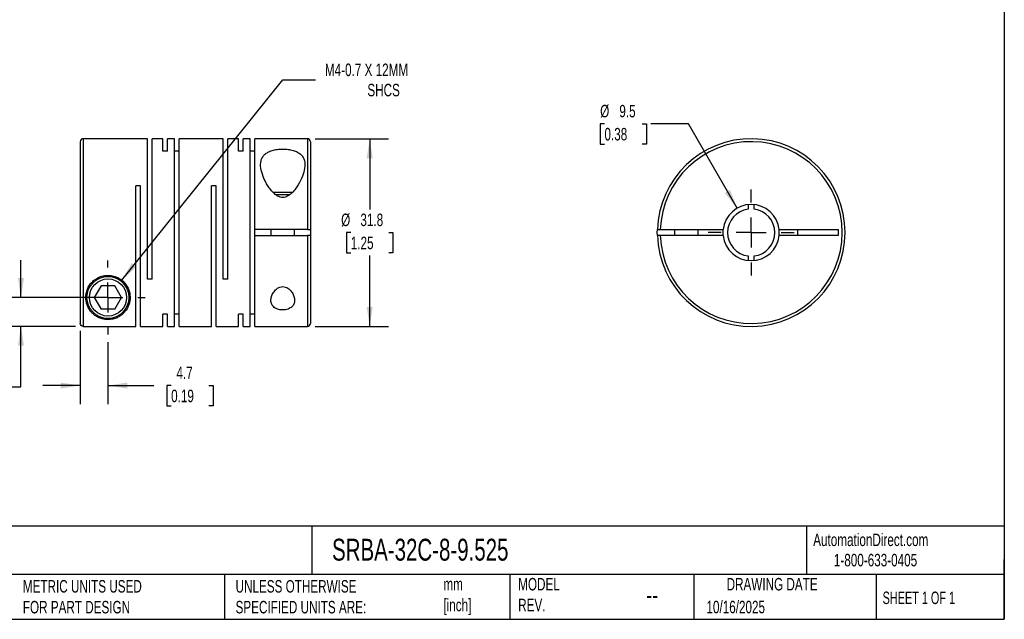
# Model space of a CAD drawing. Header units: millimetres. Extents: x 6 to 273, y 6 to 210.
# Tile 2 of 3: x 106 to 273, y 6 to 108. Entities that reach past the tile are written whole.
import ezdxf

# ---------------------------------------------------------------- set-up
doc = ezdxf.new("R2010")
doc.units = ezdxf.units.MM
doc.linetypes.add('SLD-Center', pattern=[19.05, 15.24, -1.27, 1.27, -1.27])
doc.linetypes.add('SLD-Solid', pattern=[0])
doc.layers.add('CENTER', color=40, linetype='SLD-Center')
doc.layers.add('DIMENSIONS', color=140, linetype='SLD-Solid', lineweight=25)
doc.layers.add('TEXT', color=140, linetype='SLD-Solid', lineweight=25)
doc.styles.add('SLDTEXTSTYLE0', font='TXT', dxfattribs={"width": 0.7})
doc.styles.add('SLDTEXTSTYLE1', font='TXT', dxfattribs={"width": 0.65})
doc.dimstyles.new('SLDDIMSTYLE0', dxfattribs={"dimtxt": 2.158008, "dimasz": 3.302, "dimexe": 0, "dimexo": 0.0625, "dimgap": 0.539502, "dimtad": 0, "dimtih": 1, "dimtoh": 1, "dimdec": 1, "dimrnd": 1e-09, "dimzin": 12, "dimdsep": 46, "dimtxsty": 'SLDTEXTSTYLE0', "dimsah": 1, "dimcen": 0.09, "dimadec": 0, "dimazin": 3, "dimtfac": 1, "dimtdec": 1, "dimtmove": 0, "dimatfit": 0, "dimfxl": 0, "dimfrac": 2, "dimtolj": 1, "dimtzin": 12, "dimarcsym": 0})
doc.dimstyles.new('SLDDIMSTYLE1', dxfattribs={"dimtxt": 2.158008, "dimasz": 3.302, "dimexe": 0, "dimexo": 0.0625, "dimgap": 0.539502, "dimtad": 0, "dimtih": 1, "dimtoh": 1, "dimdec": 1, "dimrnd": 1e-09, "dimzin": 12, "dimdsep": 46, "dimtxsty": 'SLDTEXTSTYLE0', "dimsah": 1, "dimcen": 0.09, "dimadec": 0, "dimazin": 3, "dimtfac": 1, "dimtdec": 1, "dimtofl": 0, "dimtmove": 0, "dimatfit": 3, "dimfxl": 0, "dimfrac": 2, "dimtolj": 1, "dimtzin": 12, "dimarcsym": 0})
doc.dimstyles.new('SLDDIMSTYLE2', dxfattribs={"dimtxt": 2.158008, "dimasz": 3.302, "dimexe": 0, "dimexo": 0.0625, "dimgap": 0.539502, "dimtad": 0, "dimtih": 1, "dimtoh": 1, "dimdec": 1, "dimrnd": 1e-09, "dimzin": 12, "dimdsep": 46, "dimtxsty": 'SLDTEXTSTYLE0', "dimsah": 1, "dimcen": 0, "dimadec": 0, "dimazin": 3, "dimtfac": 1, "dimtdec": 1, "dimtofl": 0, "dimtmove": 0, "dimatfit": 3, "dimfxl": 0, "dimfrac": 2, "dimtolj": 1, "dimtzin": 12, "dimarcsym": 0})
doc.dimstyles.new('SLDDIMSTYLE3', dxfattribs={"dimtxt": 2.158008, "dimasz": 3.302, "dimexe": 0, "dimexo": 0.0625, "dimgap": 0.539502, "dimtad": 0, "dimtih": 1, "dimtoh": 1, "dimdec": 1, "dimrnd": 1e-09, "dimzin": 12, "dimdsep": 46, "dimtxsty": 'SLDTEXTSTYLE0', "dimsah": 1, "dimcen": 0, "dimadec": 0, "dimazin": 3, "dimtfac": 1, "dimtdec": 1, "dimtofl": 0, "dimtmove": 0, "dimatfit": 3, "dimfxl": 0, "dimfrac": 2, "dimtolj": 1, "dimtzin": 12, "dimarcsym": 0})

# ---------------------------------------------------------------- blocks, each defined once
blk = doc.blocks.new('_D')
at = {"layer": 'DIMENSIONS'}
for p, q in [((106.53, 60.88), (106.53, 67.23)), ((119.99, 60.88), (103.36, 60.88)), ((115.79, 55.99), (103.36, 55.99)), ((106.53, 45.72), (106.53, 55.99)), ((89.88, 45.72), (89.15, 45.72)), ((89.15, 45.72), (89.15, 42.3)), ((96.29, 45.72), (97.02, 45.72)), ((97.02, 45.72), (97.02, 42.3)), ((100.18, 45.72), (106.53, 45.72)), ((89.15, 42.3), (89.88, 42.3)), ((97.02, 42.3), (96.29, 42.3))]:
    blk.add_line(p, q, dxfattribs=at)
for points in [[(106.53, 60.88), (107.04, 64.18), (106.02, 64.18)], [(106.53, 55.99), (106.02, 52.69), (107.04, 52.69)]]:
    blk.add_solid(points, dxfattribs=at)
at = {"layer": 'DIMENSIONS', "char_height": 2.117, "attachment_point": 1, "style": 'SLDTEXTSTYLE0'}
for s, insert in [('4.9', (90.78, 48.94)), ('0.19', (89.88, 45.02))]:
    blk.add_mtext(s, dxfattribs=dict(at, insert=insert))
blk = doc.blocks.new('_D_1')
at = {"layer": 'DIMENSIONS'}
for p, q in [((116.56, 55.22), (116.56, 42.78)), ((121.26, 53.32), (121.26, 42.78)), ((116.56, 45.96), (110.21, 45.96)), ((121.26, 45.96), (129.04, 45.96)), ((131.96, 45.96), (131.24, 45.96)), ((131.24, 45.96), (131.24, 42.53)), ((138.37, 45.96), (139.1, 45.96)), ((139.1, 45.96), (139.1, 42.53)), ((131.24, 42.53), (131.96, 42.53)), ((139.1, 42.53), (138.37, 42.53))]:
    blk.add_line(p, q, dxfattribs=at)
for points in [[(116.56, 45.96), (113.26, 46.47), (113.26, 45.45)], [(121.26, 45.96), (124.56, 45.45), (124.56, 46.47)]]:
    blk.add_solid(points, dxfattribs=at)
at = {"layer": 'DIMENSIONS', "char_height": 2.117, "attachment_point": 1, "style": 'SLDTEXTSTYLE0'}
for s, insert in [('4.7', (132.86, 49.17)), ('0.19', (131.96, 45.26))]:
    blk.add_mtext(s, dxfattribs=dict(at, insert=insert))
blk = doc.blocks.new('_D_2')
at = {"layer": 'DIMENSIONS'}
for p, q in [((156.33, 87.78), (168.76, 87.78)), ((165.59, 87.78), (165.59, 75.79)), ((162.38, 71.88), (161.66, 71.88)), ((161.66, 71.88), (161.66, 68.45)), ((168.8, 71.88), (169.52, 71.88)), ((169.52, 71.88), (169.52, 68.45)), ((161.66, 68.45), (162.38, 68.45)), ((169.52, 68.45), (168.8, 68.45)), ((165.59, 55.98), (165.59, 67.97)), ((156.33, 55.98), (168.76, 55.98))]:
    blk.add_line(p, q, dxfattribs=at)
for points in [[(165.59, 87.78), (165.08, 84.48), (166.1, 84.48)], [(165.59, 55.98), (166.1, 59.28), (165.08, 59.28)]]:
    blk.add_solid(points, dxfattribs=at)
at = {"layer": 'DIMENSIONS', "char_height": 2.117, "attachment_point": 1, "style": 'SLDTEXTSTYLE0'}
for s, insert in [('%%c', (160.75, 75.09)), ('31.8', (164.01, 75.09)), ('1.25', (162.38, 71.18))]:
    blk.add_mtext(s, dxfattribs=dict(at, insert=insert))
blk = doc.blocks.new('_D_3')
at = {"layer": 'DIMENSIONS'}
for p, q in [((123.61, 63.81), (150.85, 97.78)), ((150.85, 97.78), (156.41, 97.78))]:
    blk.add_line(p, q, dxfattribs=at)
blk.add_solid([(123.61, 63.81), (126.07, 66.06), (125.28, 66.7)], dxfattribs=at)
at = {"layer": 'DIMENSIONS', "attachment_point": 1, "style": 'SLDTEXTSTYLE0'}
for s, insert, char_height in [('M4-0.7 X 12MM', (158, 100.51), 2.1167), ('SHCS', (165.19, 97.08), 2.117)]:
    blk.add_mtext(s, dxfattribs=dict(at, insert=insert, char_height=char_height))
blk = doc.blocks.new('SW_CENTERMARKSYMBOL_0')
at = {"layer": 'CENTER', "color": 0}
for p, q in [((0, 5.08), (0, 6.29)), ((0, 0), (0, 2.54)), ((-5.08, 0), (-6.29, 0)), ((0, 0), (-2.54, 0)), ((0, 0), (0, -2.54)), ((0, 0), (2.54, 0)), ((5.08, 0), (6.29, 0)), ((0, -5.08), (0, -6.29))]:
    blk.add_line(p, q, dxfattribs=at)
blk = doc.blocks.new('_D_4')
at = {"layer": 'DIMENSIONS'}
for p, q in [((205.34, 90.31), (204.61, 90.31)), ((204.61, 90.31), (204.61, 86.88)), ((211.75, 90.31), (212.47, 90.31)), ((212.47, 90.31), (212.47, 86.88)), ((219.55, 90.31), (213.2, 90.31)), ((227.81, 76), (219.55, 90.31)), ((204.61, 86.88), (205.34, 86.88)), ((212.47, 86.88), (211.75, 86.88))]:
    blk.add_line(p, q, dxfattribs=at)
blk.add_solid([(227.81, 76), (226.6, 79.12), (225.72, 78.61)], dxfattribs=at)
at = {"layer": 'DIMENSIONS', "char_height": 2.117, "attachment_point": 1, "style": 'SLDTEXTSTYLE0'}
for s, insert in [('%%c', (204.61, 93.52)), ('9.5', (207.86, 93.52)), ('0.38', (205.34, 89.61))]:
    blk.add_mtext(s, dxfattribs=dict(at, insert=insert))
blk = doc.blocks.new('SW_CENTERMARKSYMBOL_1')
at = {"layer": 'CENTER', "color": 0}
for p, q in [((0, 5.08), (0, 7.3025)), ((0, 0), (0, 2.54)), ((-5.08, 0), (-7.3025, 0)), ((0, 0), (-2.54, 0)), ((0, 0), (0, -2.54)), ((0, 0), (2.54, 0)), ((5.08, 0), (7.3025, 0)), ((0, -5.08), (0, -7.3025))]:
    blk.add_line(p, q, dxfattribs=at)

msp = doc.modelspace()

# ---------------------------------------------------------------- linework, layer by layer
for p, q in [((116.56, 87.28), (116.56, 56.49)), ((127.94, 87.78), (117.06, 87.78)), ((117.06, 87.78), (117.06, 55.99)), ((127.94, 63.98), (127.94, 87.78)), ((130.54, 87.78), (128.74, 87.78)), ((128.74, 63.98), (128.74, 87.78)), ((130.54, 85.68), (130.54, 87.78)), ((132.52, 87.78), (131.34, 87.78)), ((131.34, 85.68), (131.34, 87.78)), ((132.52, 55.98), (132.52, 87.78)), ((140.78, 87.78), (133.32, 87.78)), ((133.32, 55.98), (133.32, 87.78)), ((140.78, 63.98), (140.78, 87.78)), ((143.38, 87.78), (141.58, 87.78)), ((141.58, 63.98), (141.58, 87.78)), ((143.38, 85.68), (143.38, 87.78)), ((145.36, 87.78), (144.18, 87.78)), ((144.18, 85.68), (144.18, 87.78)), ((145.36, 55.98), (145.36, 87.78)), ((155.06, 87.78), (146.16, 87.78)), ((146.16, 72.38), (146.16, 87.78)), ((155.06, 87.78), (155.06, 72.38)), ((155.56, 87.28), (155.56, 72.38)), ((131.34, 85.68), (130.54, 85.68)), ((133.32, 85.68), (132.52, 85.68)), ((144.18, 85.68), (143.38, 85.68)), ((146.16, 85.68), (145.36, 85.68)), ((126.76, 79.78), (125.96, 79.78)), ((125.96, 55.99), (125.96, 79.78)), ((126.76, 55.98), (126.76, 79.78)), ((139.6, 79.78), (138.8, 79.78)), ((138.8, 55.98), (138.8, 79.78)), ((139.6, 55.98), (139.6, 79.78)), ((150.86, 78.68), (149.21, 78.68)), ((152.5, 78.68), (150.86, 78.68)), ((150.86, 78.28), (149.67, 78.28)), ((152.05, 78.28), (150.86, 78.28)), ((229.69, 76.62), (229.69, 75.85)), ((230.69, 75.85), (230.69, 76.62)), ((155.06, 72.38), (146.16, 72.38)), ((146.16, 71.38), (146.16, 72.38)), ((148.86, 72.38), (148.86, 71.38)), ((152.86, 71.38), (152.86, 72.38)), ((155.56, 72.38), (155.56, 71.38)), ((214.8, 72.38), (225.45, 72.38)), ((217.19, 72.38), (217.19, 71.38)), ((221.19, 71.38), (221.19, 72.38)), ((234.93, 72.38), (244.89, 72.38)), ((238.09, 71.38), (238.09, 72.38)), ((244.89, 72.38), (244.89, 71.38)), ((146.16, 55.98), (146.16, 71.38)), ((146.16, 71.38), (155.06, 71.38)), ((155.06, 71.38), (155.06, 55.98)), ((155.56, 71.38), (155.56, 56.48)), ((225.45, 71.38), (214.8, 71.38)), ((244.89, 71.38), (234.93, 71.38)), ((229.69, 67.91), (229.69, 67.14)), ((230.69, 67.14), (230.69, 67.91)), ((128.74, 63.98), (127.94, 63.98)), ((141.58, 63.98), (140.78, 63.98)), ((120.11, 62.88), (118.95, 60.88)), ((122.42, 62.88), (120.11, 62.88)), ((123.57, 60.88), (122.42, 62.88)), ((118.95, 60.88), (120.11, 58.88)), ((122.42, 58.88), (123.57, 60.88)), ((122.42, 58.88), (120.11, 58.88)), ((131.34, 58.08), (130.54, 58.08)), ((130.54, 55.98), (130.54, 58.08)), ((131.34, 55.98), (131.34, 58.08)), ((133.32, 58.08), (132.52, 58.08)), ((144.18, 58.08), (143.38, 58.08)), ((143.38, 55.98), (143.38, 58.08)), ((144.18, 55.98), (144.18, 58.08)), ((146.16, 58.08), (145.36, 58.08)), ((117.06, 55.99), (125.96, 55.99)), ((126.76, 55.98), (130.54, 55.98)), ((131.34, 55.98), (132.52, 55.98)), ((133.32, 55.98), (138.8, 55.98)), ((139.6, 55.98), (143.38, 55.98)), ((144.18, 55.98), (145.36, 55.98)), ((146.16, 55.98), (155.06, 55.98))]:
    msp.add_line(p, q)
at = {"flags": 128}
for points in [[(214.3, 71.38), (214.29, 71.88), (214.3, 72.38)], [(225.43, 71.88), (225.45, 72.33), (225.45, 72.38)], [(225.45, 71.38), (225.45, 71.43), (225.43, 71.88)]]:
    msp.add_lwpolyline(points, dxfattribs=at)
for radius in [3.55, 3.15]:
    msp.add_circle((121.26, 60.88), radius)
for centre, radius, start, end in [((117.06, 87.28), 0.5, 90, 180), ((155.06, 87.28), 0.5, 0, 90), ((230.19, 71.88), 15.9, 181.8021, 178.1979), ((230.19, 71.88), 15.4, 181.8606, 178.1394), ((230.19, 71.88), 4.76, 6.0264, 173.9736), ((230.19, 71.88), 4, 97.1808, 262.8192), ((230.19, 71.88), 4, 277.1808, 82.8192), ((230.19, 71.88), 4.76, 353.9736, 6.0264), ((230.19, 71.88), 4.76, 186.0264, 353.9736), ((155.06, 56.48), 0.5, 270, 0)]:
    msp.add_arc(centre, radius, start, end)
for points, knots in [([(150.86, 77.82), (151.02, 77.82), (151.17, 77.84), (151.47, 77.93), (151.61, 78), (152.01, 78.23), (152.24, 78.42), (152.66, 78.84), (152.85, 79.07), (153.19, 79.52), (153.34, 79.75), (153.77, 80.46), (154.01, 80.94), (154.37, 81.88), (154.5, 82.34), (154.63, 83.25), (154.63, 83.67), (154.48, 84.26), (154.4, 84.45), (154.2, 84.8), (154.07, 84.96), (153.75, 85.26), (153.56, 85.39), (153.12, 85.62), (152.88, 85.72), (152.48, 85.84), (152.34, 85.87), (152.06, 85.93), (151.91, 85.95), (151.46, 86.01), (151.15, 86.03), (150.68, 86.03), (150.53, 86.02), (150.22, 86), (150.07, 85.99), (149.62, 85.93), (149.34, 85.87), (148.81, 85.71), (148.57, 85.61), (148.14, 85.38), (147.95, 85.25), (147.64, 84.95), (147.51, 84.79), (147.31, 84.43), (147.24, 84.25), (147.09, 83.66), (147.09, 83.22), (147.22, 82.33), (147.35, 81.87), (147.63, 81.16), (147.73, 80.93), (147.97, 80.45), (148.1, 80.21), (148.38, 79.75), (148.54, 79.51), (148.88, 79.06), (149.07, 78.83), (149.38, 78.52), (149.49, 78.42), (149.72, 78.23), (149.85, 78.15), (150.11, 78), (150.25, 77.93), (150.55, 77.84), (150.7, 77.82), (150.86, 77.82)], [0, 0, 0, 0, 0.015625, 0.015625, 0.03125, 0.03125, 0.0625, 0.0625, 0.09375, 0.09375, 0.125, 0.125, 0.1875, 0.1875, 0.25, 0.25, 0.3125, 0.3125, 0.34375, 0.34375, 0.375, 0.375, 0.40625, 0.40625, 0.4375, 0.4375, 0.453125, 0.453125, 0.46875, 0.46875, 0.5, 0.5, 0.515625, 0.515625, 0.53125, 0.53125, 0.5625, 0.5625, 0.59375, 0.59375, 0.625, 0.625, 0.65625, 0.65625, 0.6875, 0.6875, 0.75, 0.75, 0.8125, 0.8125, 0.84375, 0.84375, 0.875, 0.875, 0.90625, 0.90625, 0.9375, 0.9375, 0.953125, 0.953125, 0.96875, 0.96875, 0.984375, 0.984375, 1, 1, 1, 1]), ([(155.06, 72.38), (155.19, 72.38), (155.32, 72.38), (155.51, 72.38), (155.56, 72.38), (155.56, 72.38)], [0, 0, 0, 0, 0.5, 0.5, 1, 1, 1, 1]), ([(214.3, 72.38), (214.3, 72.38), (214.35, 72.38), (214.54, 72.38), (214.67, 72.38), (214.8, 72.38)], [0, 0, 0, 0, 0.5, 0.5, 1, 1, 1, 1]), ([(155.56, 71.38), (155.56, 71.38), (155.51, 71.38), (155.32, 71.38), (155.19, 71.38), (155.06, 71.38)], [0, 0, 0, 0, 0.5, 0.5, 1, 1, 1, 1]), ([(214.8, 71.38), (214.67, 71.38), (214.54, 71.38), (214.35, 71.38), (214.3, 71.38), (214.3, 71.38)], [0, 0, 0, 0, 0.5, 0.5, 1, 1, 1, 1]), ([(117.51, 60.88), (117.51, 60.66), (117.53, 60.44), (117.61, 60.02), (117.66, 59.82), (117.87, 59.23), (118.06, 58.89), (118.42, 58.42), (118.55, 58.28), (118.85, 58), (119.01, 57.87), (119.36, 57.64), (119.56, 57.53), (119.88, 57.39), (120, 57.35), (120.24, 57.27), (120.37, 57.23), (120.65, 57.18), (120.79, 57.16), (121.1, 57.13), (121.26, 57.13), (121.57, 57.14), (121.72, 57.16), (122.01, 57.2), (122.14, 57.23), (122.53, 57.34), (122.75, 57.43), (123.15, 57.63), (123.33, 57.75), (123.66, 57.99), (123.81, 58.12), (124.09, 58.41), (124.21, 58.56), (124.56, 59.05), (124.73, 59.4), (124.91, 59.99), (124.95, 60.2), (125.01, 60.63), (125.02, 60.85), (124.99, 61.3), (124.96, 61.53), (124.85, 62), (124.77, 62.24), (124.55, 62.7), (124.41, 62.94), (124.16, 63.27), (124.07, 63.37), (123.87, 63.58), (123.77, 63.67), (123.43, 63.95), (123.18, 64.11), (122.64, 64.38), (122.35, 64.48), (121.89, 64.58), (121.74, 64.6), (121.43, 64.63), (121.27, 64.63), (120.81, 64.62), (120.5, 64.56), (120.06, 64.44), (119.92, 64.38), (119.64, 64.26), (119.5, 64.2), (119.11, 63.97), (118.88, 63.79), (118.47, 63.4), (118.29, 63.18), (117.99, 62.74), (117.87, 62.5), (117.59, 61.79), (117.51, 61.33), (117.51, 60.88)], [0, 0, 0, 0, 0.03125, 0.03125, 0.0625, 0.0625, 0.125, 0.125, 0.15625, 0.15625, 0.1875, 0.1875, 0.21875, 0.21875, 0.234375, 0.234375, 0.25, 0.25, 0.265625, 0.265625, 0.28125, 0.28125, 0.296875, 0.296875, 0.3125, 0.3125, 0.34375, 0.34375, 0.375, 0.375, 0.40625, 0.40625, 0.4375, 0.4375, 0.5, 0.5, 0.53125, 0.53125, 0.5625, 0.5625, 0.59375, 0.59375, 0.625, 0.625, 0.65625, 0.65625, 0.671875, 0.671875, 0.6875, 0.6875, 0.71875, 0.71875, 0.75, 0.75, 0.765625, 0.765625, 0.78125, 0.78125, 0.8125, 0.8125, 0.828125, 0.828125, 0.84375, 0.84375, 0.875, 0.875, 0.90625, 0.90625, 0.9375, 0.9375, 1, 1, 1, 1]), ([(150.86, 62.73), (150.7, 62.73), (150.54, 62.7), (150.25, 62.6), (150.11, 62.53), (149.86, 62.36), (149.75, 62.27), (149.55, 62.08), (149.46, 61.97), (149.23, 61.65), (149.11, 61.43), (148.93, 60.98), (148.88, 60.75), (148.86, 60.42), (148.86, 60.31), (148.88, 60.09), (148.91, 59.99), (148.98, 59.78), (149.02, 59.68), (149.14, 59.5), (149.21, 59.41), (149.46, 59.16), (149.69, 59.02), (150.1, 58.87), (150.24, 58.84), (150.55, 58.78), (150.71, 58.77), (151.03, 58.77), (151.19, 58.79), (151.49, 58.84), (151.64, 58.88), (151.91, 58.97), (152.03, 59.03), (152.25, 59.17), (152.35, 59.25), (152.6, 59.49), (152.71, 59.69), (152.85, 60.09), (152.87, 60.31), (152.84, 60.75), (152.79, 60.98), (152.61, 61.43), (152.49, 61.65), (152.26, 61.97), (152.17, 62.08), (151.97, 62.27), (151.86, 62.37), (151.61, 62.53), (151.47, 62.6), (151.18, 62.7), (151.02, 62.73), (150.86, 62.73)], [0, 0, 0, 0, 0.03125, 0.03125, 0.0625, 0.0625, 0.09375, 0.09375, 0.125, 0.125, 0.1875, 0.1875, 0.25, 0.25, 0.28125, 0.28125, 0.3125, 0.3125, 0.34375, 0.34375, 0.375, 0.375, 0.4375, 0.4375, 0.46875, 0.46875, 0.5, 0.5, 0.53125, 0.53125, 0.5625, 0.5625, 0.59375, 0.59375, 0.625, 0.625, 0.6875, 0.6875, 0.75, 0.75, 0.8125, 0.8125, 0.875, 0.875, 0.90625, 0.90625, 0.9375, 0.9375, 0.96875, 0.96875, 1, 1, 1, 1]), ([(117.06, 55.99), (116.93, 55.99), (116.8, 56.04), (116.62, 56.23), (116.56, 56.36), (116.56, 56.49)], [0, 0, 0, 0, 0.5, 0.5, 1, 1, 1, 1])]:
    msp.add_open_spline(points, degree=3, knots=knots)
at = {"layer": 'TEXT'}
for p, q in [((273.05, 209.55), (273.05, 6.35)), ((273.05, 22.13), (6.35, 22.13)), ((155.76, 22.13), (155.76, 13.97)), ((239.58, 22.13), (239.58, 13.97)), ((273.05, 6.35), (273.05, 16.51)), ((273.05, 13.97), (6.35, 13.97)), ((141, 13.97), (141, 6.35)), ((189.3, 13.97), (189.3, 6.35)), ((220.47, 13.97), (220.47, 6.35)), ((251.35, 13.97), (251.35, 6.35)), ((6.35, 6.35), (273.05, 6.35))]:
    msp.add_line(p, q, dxfattribs=at)

# ---------------------------------------------------------------- block references
at = {"layer": 'CENTER'}
for name, p in [('SW_CENTERMARKSYMBOL_1', (230.19, 71.88)), ('SW_CENTERMARKSYMBOL_0', (121.26, 60.88))]:
    msp.add_blockref(name, p, dxfattribs=at)

# ---------------------------------------------------------------- texts
at = {"layer": 'TEXT'}
for s, insert, char_height, attachment_point, style in [('SRBA-32C-8-9.525', (159.21, 20), 3.7042, 1, 'SLDTEXTSTYLE0'), ('AutomationDirect.com', (240.69, 20.88), 2.1167, 1, 'SLDTEXTSTYLE0'), ('1-800-633-0405', (244.19, 17.44), 2.1167, 1, 'SLDTEXTSTYLE0'), ('MODEL ^JREV.', (190.73, 13.36), 2.1167, 1, 'SLDTEXTSTYLE0'), ('DRAWING DATE', (233.73, 13.36), 2.1167, 2, 'SLDTEXTSTYLE0'), ('METRIC UNITS USED ^JFOR PART DESIGN', (106.85, 13), 2.1167, 1, 'SLDTEXTSTYLE0'), ('UNLESS OTHERWISE ^JSPECIFIED UNITS ARE:', (142.87, 13), 2.1167, 1, 'SLDTEXTSTYLE0'), ('mm^J[inch]', (178.06, 13.36), 2.117, 1, 'SLDTEXTSTYLE0'), ('--', (212.43, 12.08), 3.175, 1, 'SLDTEXTSTYLE0'), ('SHEET 1 OF 1', (252.44, 11.05), 2.1167, 1, 'SLDTEXTSTYLE1'), ('10/16/2025', (222.61, 9.49), 2.117, 1, 'SLDTEXTSTYLE0')]:
    msp.add_mtext(s, dxfattribs=dict(at, insert=insert, char_height=char_height, attachment_point=attachment_point, style=style))

# ---------------------------------------------------------------- dimensions: what is measured, and where the dimension line sits
at = {"layer": 'DIMENSIONS'}
dim = msp.add_diameter_dim_2p(p1=(118.91, 57.95), p2=(123.61, 63.81), text='M4-0.7 X 12MM\\PSHCS', dimstyle='SLDDIMSTYLE2', override={"dimpost": '<>'}, dxfattribs=at)
dim.commit()
dim.dimension.update_dxf_attribs({"geometry": '_D_3', "text_midpoint": (169.17, 97.78), "dimtype": 163})
dim = msp.add_diameter_dim_2p(p1=(232.57, 67.76), p2=(227.81, 76), dimstyle='SLDDIMSTYLE3', dxfattribs=at)
dim.commit()
dim.dimension.update_dxf_attribs({"geometry": '_D_4', "text_midpoint": (208.54, 90.31), "dimtype": 163})
dim = msp.add_linear_dim(base=(165.59, 55.98), p1=(155.06, 87.78), p2=(155.06, 55.98), angle=90, text='%%c<>', dimstyle='SLDDIMSTYLE1', dxfattribs=at)
dim.commit()
dim.dimension.update_dxf_attribs({"geometry": '_D_2', "text_midpoint": (165.59, 71.88), "dimtype": 160})
dim = msp.add_linear_dim(base=(106.53, 60.88), p1=(117.06, 55.99), p2=(121.26, 60.88), angle=90, dimstyle='SLDDIMSTYLE0', dxfattribs=at)
dim.commit()
dim.dimension.update_dxf_attribs({"geometry": '_D', "text_midpoint": (106.53, 45.72), "dimtype": 160})
dim = msp.add_linear_dim(base=(121.26, 45.96), p1=(116.56, 56.49), p2=(121.26, 54.59), dimstyle='SLDDIMSTYLE0', dxfattribs=at)
dim.commit()
dim.dimension.update_dxf_attribs({"geometry": '_D_1', "text_midpoint": (135.17, 45.96), "dimtype": 160})

doc.saveas('drawing.dxf')
